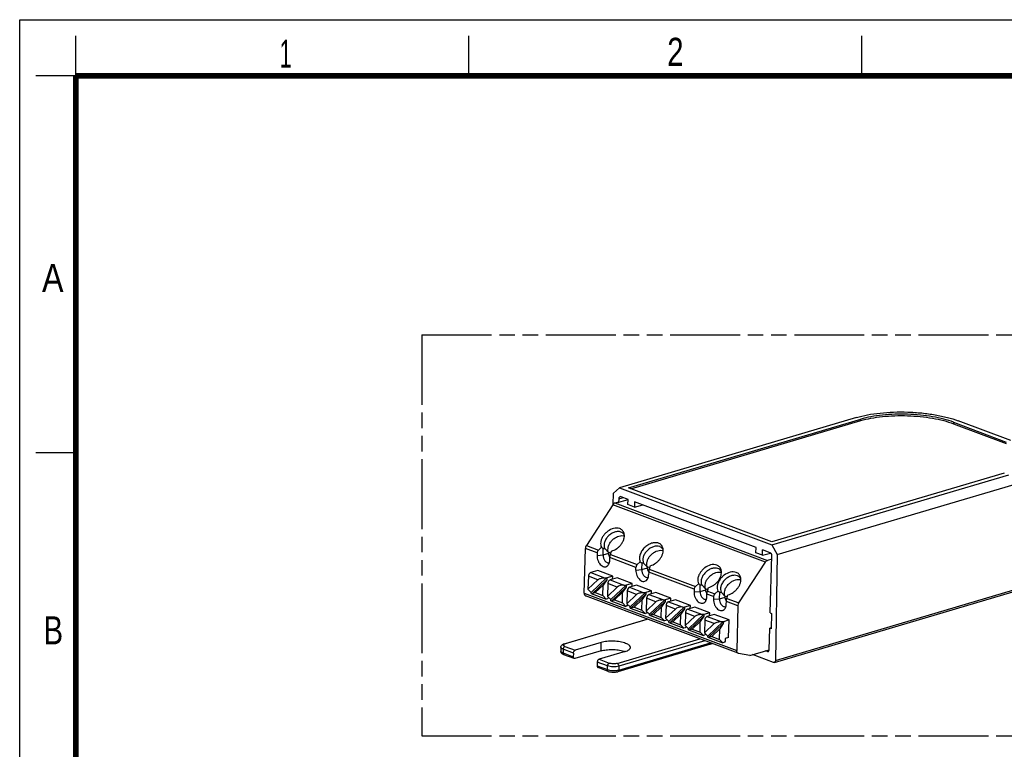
# Model space of a CAD drawing. Header units: millimetres. Extents: x 0 to 210, y 0 to 297.
# Tile 3 of 4: x 0 to 123, y 206 to 297. Entities that reach past the tile are written whole.
import ezdxf

# ---------------------------------------------------------------- set-up
doc = ezdxf.new("R2010")
doc.units = ezdxf.units.MM
doc.header["$LTSCALE"] = 19.36
doc.linetypes.add('PHANTOM', pattern=[0.8, 0.45, -0.05, 0.1, -0.05, 0.1, -0.05])
doc.layers.get('0').update_dxf_attribs({"linetype": 'CONTINUOUS'})
doc.layers.add('DEFAULT_3', color=7, linetype='PHANTOM')
doc.styles.add('TEXTSTYLE_2', font='txt', dxfattribs={"width": 0.75})

msp = doc.modelspace()

# ---------------------------------------------------------------- linework, layer by layer
at = {"color": 2, "linetype": 'Continuous'}
for p, q in [((0, 0), (0, 297)), ((0, 297), (210, 297)), ((7, 290), (7, 295)), ((56, 290), (56, 295)), ((105, 290), (105, 295)), ((7, 290), (2, 290)), ((7, 243), (2, 243))]:
    msp.add_line(p, q, dxfattribs=at)
at = {"color": 7, "linetype": 'Continuous'}
for p, q in [((104.32673, 247.39123), (74.77676, 238.6357)), ((75.90746, 238.59867), (104.8809, 247.18338)), ((76.18512, 238.49425), (104.87544, 246.99507)), ((104.87547, 246.99506), (104.8809, 247.18338)), ((116.44208, 246.80479), (116.43665, 246.61647)), ((116.44208, 246.80479), (123.01722, 244.33203)), ((123.59377, 244.50341), (117.02026, 246.97556)), ((116.43691, 246.6164), (123.01162, 244.1438)), ((93.77407, 231.49123), (123.32404, 240.24677)), ((122.77154, 240.45511), (93.7981, 231.8704)), ((74.04585, 237.9589), (74.77676, 238.6357)), ((74.77676, 238.6357), (93.77407, 231.49123)), ((93.7981, 231.8704), (75.90746, 238.59867)), ((94.45064, 230.28512), (124.00061, 239.04066)), ((73.98695, 236.55278), (74.04585, 237.9589)), ((74.69342, 237.23387), (74.67999, 236.76845)), ((75.84797, 237.1016), (74.67999, 236.76845)), ((75.85022, 237.17952), (74.98098, 237.50643)), ((75.83136, 236.52585), (75.85022, 237.17952)), ((73.95891, 236.51376), (70.65851, 231.42163)), ((74.21805, 236.72726), (74.53768, 236.82197)), ((74.53768, 236.82197), (74.67999, 236.76845)), ((76.66136, 236.2137), (75.83136, 236.52585)), ((76.68023, 236.86738), (76.66136, 236.2137)), ((76.66136, 236.2137), (77.68338, 236.49011)), ((91.8105, 231.17722), (76.68023, 236.86738)), ((70.3827, 225.49664), (70.54321, 231.0574)), ((72.53096, 231.20223), (72.16166, 230.85632)), ((72.73367, 230.24692), (72.75792, 231.08713)), ((72.94039, 231.05429), (73.43149, 230.53969)), ((91.79163, 230.52354), (91.8105, 231.17722)), ((92.62163, 230.2114), (92.6405, 230.86507)), ((93.59275, 230.50695), (92.6405, 230.86507)), ((93.77407, 231.49123), (94.45064, 230.28511)), ((71.99572, 230.51115), (71.9864, 230.18828)), ((73.43149, 230.53969), (73.45887, 230.58193)), ((73.45537, 230.46076), (73.45887, 230.58193)), ((73.45887, 230.58193), (73.71108, 230.48708)), ((73.57724, 229.59), (73.58656, 229.91288)), ((73.65121, 230.29614), (73.78718, 230.7298)), ((92.62163, 230.2114), (91.79163, 230.52354)), ((92.62163, 230.2114), (93.63351, 230.48507)), ((93.76611, 229.73011), (93.23896, 229.57391)), ((93.57239, 223.01863), (93.77882, 230.17048)), ((94.45064, 230.28511), (94.24001, 217.09209)), ((76.82808, 228.36744), (76.8374, 228.69031)), ((77.00335, 229.03547), (77.37265, 229.38138)), ((77.57536, 228.42608), (77.59961, 229.26628)), ((77.78208, 229.23344), (78.27318, 228.71883)), ((78.27318, 228.71883), (78.30056, 228.76108)), ((78.29706, 228.63991), (78.30056, 228.76108)), ((78.30056, 228.76108), (78.55276, 228.66623)), ((78.62886, 228.90895), (78.4929, 228.47529)), ((89.67942, 224.26828), (92.97982, 229.36042)), ((70.90614, 227.58136), (70.86013, 225.98733)), ((72.07706, 227.141), (70.86013, 225.98733)), ((72.07173, 228.30014), (71.20569, 228.04353)), ((71.27777, 225.58298), (73.18889, 227.39475)), ((71.37175, 225.41303), (73.21098, 227.15665)), ((73.93924, 227.59781), (72.07173, 228.30014)), ((73.21098, 227.15665), (72.76258, 226.4957)), ((72.91412, 227.40103), (73.18889, 227.39475)), ((73.18889, 227.39475), (73.21754, 227.38397)), ((73.21754, 227.38397), (73.21098, 227.15665)), ((73.93924, 227.59781), (73.21754, 227.38397)), ((74.49258, 227.38971), (73.62653, 227.13311)), ((73.92841, 227.22255), (73.93924, 227.59781)), ((76.36008, 226.68738), (74.49258, 227.38971)), ((78.42824, 228.09203), (78.41892, 227.76912)), ((71.27777, 225.58298), (70.86013, 225.98733)), ((71.7613, 225.54647), (72.76258, 226.4957)), ((72.72472, 225.18415), (72.76258, 226.4957)), ((73.32698, 226.67093), (73.28097, 225.0769)), ((74.4979, 226.23057), (73.28097, 225.0769)), ((73.69862, 224.67256), (75.60973, 226.48432)), ((73.79259, 224.50261), (75.63182, 226.24622)), ((75.63182, 226.24622), (75.18342, 225.58527)), ((75.33497, 226.4906), (75.60973, 226.48432)), ((75.60973, 226.48432), (75.63838, 226.47354)), ((75.63838, 226.47354), (75.63182, 226.24622)), ((76.36008, 226.68738), (75.63838, 226.47354)), ((76.91342, 226.47929), (76.04738, 226.22268)), ((76.34925, 226.31212), (76.36008, 226.68738)), ((78.78093, 225.77696), (76.91342, 226.47929)), ((84.09993, 225.95903), (84.09061, 225.63614)), ((84.63518, 226.6501), (84.26588, 226.30419)), ((84.83789, 225.6948), (84.86214, 226.535)), ((85.04461, 226.50216), (85.53571, 225.98756)), ((85.53571, 225.98756), (85.56309, 226.0298)), ((85.55959, 225.90863), (85.56309, 226.0298)), ((85.56309, 226.0298), (85.81529, 225.93495)), ((85.75543, 225.74401), (85.89139, 226.17767)), ((89.58846, 217.98221), (70.56755, 225.13556)), ((71.27393, 225.44982), (71.27777, 225.58298)), ((71.27393, 225.44982), (73.14144, 224.74749)), ((71.7613, 225.54647), (71.37175, 225.41303)), ((71.7613, 225.54647), (72.72472, 225.18415)), ((73.14144, 224.74749), (72.72472, 225.18415)), ((73.28578, 224.79026), (73.14144, 224.74749)), ((73.69862, 224.67256), (73.28097, 225.0769)), ((73.69477, 224.53939), (73.69862, 224.67256)), ((74.18215, 224.63604), (75.18342, 225.58527)), ((75.14557, 224.27372), (75.18342, 225.58527)), ((75.74782, 225.76051), (75.70181, 224.16648)), ((76.91875, 225.32015), (75.70181, 224.16648)), ((76.11946, 223.76213), (78.03057, 225.57389)), ((76.21343, 223.59218), (78.05266, 225.3358)), ((76.60299, 223.72562), (77.60427, 224.67485)), ((77.56641, 223.3633), (77.60427, 224.67485)), ((78.05266, 225.3358), (77.60427, 224.67485)), ((77.75581, 225.58018), (78.03057, 225.57389)), ((78.03057, 225.57389), (78.05922, 225.56312)), ((78.05922, 225.56312), (78.05266, 225.3358)), ((78.78093, 225.77696), (78.05922, 225.56312)), ((78.16867, 224.85008), (78.12266, 223.25605)), ((79.33426, 225.56886), (78.46822, 225.31225)), ((78.7701, 225.4017), (78.78093, 225.77696)), ((81.20177, 224.86653), (79.33426, 225.56886)), ((81.20177, 224.86653), (80.48007, 224.65269)), ((81.19094, 224.49127), (81.20177, 224.86653)), ((85.68145, 225.03787), (85.69077, 225.36075)), ((86.52078, 225.0486), (86.51146, 224.72571)), ((87.05602, 225.73968), (86.68672, 225.39377)), ((87.25873, 224.78437), (87.28298, 225.62457)), ((87.46545, 225.59173), (87.95655, 225.07713)), ((87.95655, 225.07713), (87.98393, 225.11937)), ((87.98043, 224.99821), (87.98393, 225.11937)), ((87.98393, 225.11937), (88.23614, 225.02452)), ((88.17627, 224.83358), (88.31224, 225.26724)), ((94.09723, 216.84179), (123.82286, 225.64937)), ((73.69477, 224.53939), (75.56228, 223.83707)), ((74.18215, 224.63604), (73.79259, 224.50261)), ((74.18215, 224.63604), (75.14557, 224.27372)), ((75.56228, 223.83707), (75.14557, 224.27372)), ((75.70662, 223.87983), (75.56228, 223.83707)), ((76.11946, 223.76213), (75.70181, 224.16648)), ((76.11562, 223.62897), (76.11946, 223.76213)), ((76.11562, 223.62897), (77.98312, 222.92664)), ((76.60299, 223.72562), (76.21343, 223.59218)), ((76.60299, 223.72562), (77.56641, 223.3633)), ((79.33959, 224.40972), (78.12266, 223.25605)), ((78.5403, 222.8517), (80.45142, 224.66347)), ((78.63428, 222.68176), (80.47351, 224.42537)), ((79.02383, 222.81519), (80.02511, 223.76442)), ((79.98725, 222.45287), (80.02511, 223.76442)), ((80.47351, 224.42537), (80.02511, 223.76442)), ((80.17665, 224.66975), (80.45142, 224.66347)), ((80.45142, 224.66347), (80.48007, 224.65269)), ((80.48007, 224.65269), (80.47351, 224.42537)), ((80.58951, 223.93965), (80.5435, 222.34563)), ((81.76043, 223.4993), (80.5435, 222.34563)), ((81.75511, 224.65843), (80.88906, 224.40183)), ((80.96115, 221.94128), (82.87226, 223.75304)), ((81.05512, 221.77133), (82.89435, 223.51495)), ((83.62261, 223.95611), (81.75511, 224.65843)), ((82.89435, 223.51495), (82.44595, 222.85399)), ((82.5975, 223.75932), (82.87226, 223.75304)), ((82.87226, 223.75304), (82.90091, 223.74227)), ((82.90091, 223.74227), (82.89435, 223.51495)), ((83.62261, 223.95611), (82.90091, 223.74227)), ((84.17595, 223.74801), (83.30991, 223.4914)), ((83.61178, 223.58085), (83.62261, 223.95611)), ((86.04346, 223.04568), (84.17595, 223.74801)), ((88.1023, 224.12745), (88.11162, 224.45032)), ((89.56412, 223.90406), (89.40362, 218.34329)), ((67.91546, 219.17832), (78.25886, 222.24303)), ((77.98312, 222.92664), (77.56641, 223.3633)), ((78.12747, 222.96941), (77.98312, 222.92664)), ((78.5403, 222.8517), (78.12266, 223.25605)), ((78.53646, 222.71854), (78.5403, 222.8517)), ((78.53646, 222.71854), (80.40397, 222.01621)), ((79.02383, 222.81519), (78.63428, 222.68176)), ((79.02383, 222.81519), (79.98725, 222.45287)), ((80.40397, 222.01621), (79.98725, 222.45287)), ((80.96115, 221.94128), (80.5435, 222.34563)), ((81.44468, 221.90477), (82.44595, 222.85399)), ((82.4081, 221.54245), (82.44595, 222.85399)), ((83.01035, 223.02923), (82.96434, 221.4352)), ((84.18128, 222.58887), (82.96434, 221.4352)), ((83.38199, 221.03085), (85.2931, 222.84262)), ((83.47596, 220.8609), (85.31519, 222.60452)), ((85.31519, 222.60452), (84.8668, 221.94357)), ((85.01834, 222.8489), (85.2931, 222.84262)), ((85.2931, 222.84262), (85.32175, 222.83184)), ((85.32175, 222.83184), (85.31519, 222.60452)), ((86.04346, 223.04568), (85.32175, 222.83184)), ((86.59679, 222.83758), (85.73075, 222.58098)), ((86.03263, 222.67042), (86.04346, 223.04568)), ((88.4643, 222.13525), (86.59679, 222.83758)), ((93.57239, 223.01863), (93.76232, 222.9472)), ((93.76232, 222.9472), (93.70694, 221.0285)), ((80.54831, 222.05898), (80.40397, 222.01621)), ((80.9573, 221.80812), (80.96115, 221.94128)), ((80.9573, 221.80812), (82.82481, 221.10579)), ((81.44468, 221.90477), (81.05512, 221.77133)), ((81.44468, 221.90477), (82.4081, 221.54245)), ((82.82481, 221.10579), (82.4081, 221.54245)), ((82.96915, 221.14856), (82.82481, 221.10579)), ((83.38199, 221.03085), (82.96434, 221.4352)), ((83.37815, 220.89769), (83.38199, 221.03085)), ((83.86552, 220.99434), (83.47596, 220.8609)), ((83.86552, 220.99434), (84.8668, 221.94357)), ((83.86552, 220.99434), (84.82894, 220.63202)), ((84.82894, 220.63202), (84.8668, 221.94357)), ((85.4312, 222.1188), (85.38519, 220.52477)), ((86.60212, 221.67844), (85.38519, 220.52477)), ((85.80283, 220.12043), (87.71395, 221.93219)), ((85.89681, 219.95048), (87.73604, 221.69409)), ((86.28636, 220.08392), (87.28764, 221.03314)), ((87.24978, 219.72159), (87.28764, 221.03314)), ((87.73604, 221.69409), (87.28764, 221.03314)), ((87.43918, 221.93847), (87.71395, 221.93219)), ((87.71395, 221.93219), (87.7426, 221.92142)), ((87.7426, 221.92142), (87.73604, 221.69409)), ((88.4643, 222.13525), (87.7426, 221.92142)), ((88.40179, 219.96957), (88.4643, 222.13525)), ((93.43913, 218.40182), (93.51701, 221.09993)), ((93.71074, 221.16044), (93.51701, 221.09993)), ((93.70694, 221.0285), (93.51701, 221.09993)), ((83.37815, 220.89769), (85.24565, 220.19536)), ((85.24565, 220.19536), (84.82894, 220.63202)), ((85.39, 220.23813), (85.24565, 220.19536)), ((85.80283, 220.12043), (85.38519, 220.52477)), ((85.79899, 219.98727), (85.80283, 220.12043)), ((85.79899, 219.98727), (87.6665, 219.28494)), ((86.28636, 220.08392), (85.89681, 219.95048)), ((86.28636, 220.08392), (87.24978, 219.72159)), ((87.96877, 219.84127), (87.96062, 219.55879)), ((88.40179, 219.96957), (87.96877, 219.84127)), ((67.48527, 218.73745), (67.47168, 218.26665)), ((72.51507, 219.32243), (69.26741, 218.36016)), ((86.12837, 219.1106), (74.57402, 215.6871)), ((87.6665, 219.28494), (87.24978, 219.72159)), ((87.81084, 219.3277), (87.6665, 219.28494)), ((69.14006, 217.32608), (67.86047, 217.80731)), ((69.04274, 218.01353), (69.02915, 217.54273)), ((72.48517, 218.28667), (69.23751, 217.3244)), ((75.48925, 218.20391), (72.24159, 217.24164)), ((89.62828, 217.97124), (89.58854, 217.98241)), ((91.03126, 217.71722), (89.62828, 217.97124)), ((91.03126, 217.71722), (93.43128, 218.42833)), ((93.98828, 216.84781), (91.39216, 217.82415)), ((93.22351, 218.19741), (92.97162, 218.29214)), ((72.01692, 216.89501), (72.00333, 216.42421)), ((73.39383, 215.72634), (72.11424, 216.20756))]:
    msp.add_line(p, q, dxfattribs=at)
at = {"color": 9, "linetype": 'Continuous'}
for p, q in [((74.69342, 237.23387), (75.27496, 237.39587)), ((92.97982, 229.36042), (73.95891, 236.51376)), ((74.21805, 236.72726), (93.23896, 229.57391)), ((71.99572, 230.51115), (70.54321, 231.0574)), ((70.65851, 231.42163), (72.16166, 230.85632)), ((71.9864, 230.18828), (72.73367, 230.24692)), ((72.73367, 230.24692), (73.45537, 230.46076)), ((76.8374, 228.69031), (73.58656, 229.91288)), ((73.65121, 230.29614), (77.00335, 229.03547)), ((76.82808, 228.36744), (77.57536, 228.42609)), ((77.57536, 228.42608), (78.29706, 228.63991)), ((78.4929, 228.47529), (84.26588, 226.30419)), ((72.07706, 227.141), (70.90614, 227.58136)), ((71.20569, 228.04353), (72.91412, 227.40103)), ((73.62653, 227.13311), (75.33497, 226.4906)), ((84.09993, 225.95903), (78.42824, 228.09203)), ((74.4979, 226.23057), (73.32698, 226.67093)), ((76.04738, 226.22268), (77.75581, 225.58018)), ((84.83789, 225.6948), (85.55959, 225.90863)), ((94.24001, 217.09209), (123.96564, 225.89967)), ((70.3827, 225.49664), (89.40362, 218.34329)), ((76.91875, 225.32015), (75.74782, 225.76051)), ((79.33959, 224.40972), (78.16867, 224.85008)), ((78.46822, 225.31225), (80.17665, 224.66975)), ((84.09061, 225.63615), (84.83789, 225.69479)), ((86.52078, 225.0486), (85.69077, 225.36075)), ((85.75543, 225.74401), (86.68672, 225.39377)), ((86.51146, 224.72572), (87.25873, 224.78437)), ((87.25873, 224.78437), (87.98043, 224.99821)), ((88.17627, 224.83358), (89.67942, 224.26828)), ((81.76043, 223.4993), (80.58951, 223.93965)), ((80.88906, 224.40183), (82.5975, 223.75932)), ((83.30991, 223.4914), (85.01834, 222.8489)), ((89.56412, 223.90406), (88.11162, 224.45032)), ((78.30768, 222.22467), (68.00884, 219.17316)), ((84.18128, 222.58887), (83.01035, 223.02923)), ((85.73075, 222.58098), (87.43918, 221.93847)), ((86.60212, 221.67844), (85.4312, 222.1188)), ((74.51053, 216.72802), (84.80938, 219.77952)), ((67.98782, 218.84139), (69.26741, 218.36016)), ((72.48517, 218.28667), (72.51507, 219.32243)), ((74.69629, 215.8967), (86.12763, 219.28376)), ((85.43341, 219.54484), (74.70988, 216.3675)), ((67.76315, 218.49476), (67.74956, 218.02396)), ((67.74956, 218.02396), (69.02915, 217.54273)), ((69.04274, 218.01353), (67.76315, 218.49476)), ((93.39689, 218.25474), (93.22351, 218.19741)), ((72.00333, 216.42421), (73.28292, 215.94298)), ((73.29651, 216.41378), (72.01692, 216.89501)), ((72.24159, 217.24164), (73.52117, 216.76042)), ((73.28292, 215.94298), (73.29651, 216.41378)), ((74.70988, 216.3675), (74.69629, 215.8967))]:
    msp.add_line(p, q, dxfattribs=at)
at = {"color": 7, "linetype": 'Continuous', "const_width": 0.7}
for points in [[(7, 7), (7, 290)], [(7, 290), (203, 290)]]:
    msp.add_lwpolyline(points, dxfattribs=at)
at = {"color": 7, "linetype": 'Continuous'}
for centre, radius, start, end in [((74.71116, 232.40383), 0.74569, 35.2603915, 43.6417953), ((75.12321, 231.70607), 0.9465, 73.0816755, 79.7143327), ((74.3754, 232.66085), 1.02339, 12.172392, 16.655024), ((84.49795, 254.51732), 26.20691, 242.8298273, 243.3862013), ((75.37371, 245.09846), 14.25341, 259.4251556, 260.1704396), ((79.55285, 230.58298), 0.74569, 35.2603951, 43.6417953), ((79.9649, 229.88522), 0.9465, 73.0817044, 79.7143322), ((79.21708, 230.84), 1.02339, 12.172392, 16.6550294), ((74.66331, 230.4467), 1.20943, 192.3524449, 199.0318506), ((74.63666, 230.43634), 1.18086, 198.9780898, 207.0686487), ((73.41625, 229.60321), 0.34561, 286.4779735, 289.234239), ((89.33968, 252.69652), 26.20697, 242.829795, 243.3861659), ((80.21539, 243.27761), 14.25341, 259.4251505, 260.1704343), ((79.505, 228.62585), 1.20943, 192.3524451, 199.0318508), ((86.81538, 227.85171), 0.74569, 35.2603915, 43.6417953), ((86.47961, 228.10872), 1.02339, 12.172392, 16.655024), ((78.25793, 227.78236), 0.34561, 286.4779727, 289.227328), ((79.47835, 228.61549), 1.18086, 198.9780897, 207.0686764), ((87.22743, 227.15394), 0.9465, 73.0816755, 79.7143327), ((89.23622, 226.94128), 0.74569, 35.2603915, 43.6417953), ((89.64827, 226.24352), 0.9465, 73.0816755, 79.7143327), ((88.90046, 227.1983), 1.02339, 12.172392, 16.655024), ((96.60216, 249.96519), 26.20691, 242.8298272, 243.3862013), ((87.47792, 240.54633), 14.25341, 259.4251556, 260.1704395), ((73.14073, 225.03521), 0.29554, 334.7558442, 341.5112928), ((86.76753, 225.89458), 1.20943, 192.3524449, 199.0318506), ((85.52046, 225.05108), 0.34561, 286.4779735, 289.2342524), ((86.74088, 225.88421), 1.18086, 198.9780898, 207.0686502), ((99.02301, 249.05476), 26.20691, 242.8298273, 243.3862013), ((89.89877, 239.6359), 14.25341, 259.4251556, 260.1704395), ((89.18837, 224.98415), 1.20943, 192.3524449, 199.0318506), ((75.56157, 224.12478), 0.29554, 334.7558442, 341.5112928), ((87.94131, 224.14065), 0.34561, 286.4779735, 289.2342518), ((89.16172, 224.97379), 1.18086, 198.9780898, 207.0686507), ((77.98242, 223.21435), 0.29554, 334.7558442, 341.5112928), ((80.40326, 222.30393), 0.29554, 334.7558442, 341.5112928), ((82.8241, 221.3935), 0.29554, 334.7558442, 341.5112928), ((85.24495, 220.48308), 0.29554, 334.7558442, 341.5112928)]:
    msp.add_arc(centre, radius, start, end, dxfattribs=at)
for centre, major_axis, ratio, start_param, end_param in [((74.97013, 237.12977), (-0.11372, 0.38353), 0.6583525, 5.820842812, 7.391547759), ((93.58512, 230.2433), (-0.07956, 0.26846), 0.658448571, -2.032999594, -0.462294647), ((75.04743, 226.21801), (0.61803, 0.13556), 0.383199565, 1.004868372, 2.575664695), ((82.30996, 223.48673), (0.61803, 0.13556), 0.383199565, 1.004868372, 2.575664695), ((86.79466, 219.62091), (0.86821, 0.51551), 0.173009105, -2.54173574, -2.196999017), ((93.2316, 218.47996), (-0.08531, 0.2877), 0.658185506, -3.603850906, -2.033359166)]:
    msp.add_ellipse(centre, major_axis=major_axis, ratio=ratio, start_param=start_param, end_param=end_param, dxfattribs=at)
for points, knots in [([(104.32663, 247.39121), (104.78132, 247.52594), (105.76029, 247.75261), (107.31531, 247.97237), (108.99275, 248.08443), (110.72889, 248.08405), (112.45787, 247.97117), (114.11415, 247.75019), (115.63487, 247.43), (116.58351, 247.13983), (117.02049, 246.97549)], [0, 0, 0, 0, 0.11053327, 0.233738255, 0.36571596, 0.502053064, 0.638115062, 0.769281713, 0.891183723, 1, 1, 1, 1]), ([(104.87544, 246.99507), (105.28958, 247.11774), (106.18127, 247.32414), (107.59758, 247.52426), (109.12536, 247.62627), (110.70657, 247.62592), (112.28126, 247.52311), (113.78976, 247.32188), (115.17484, 247.03029), (116.03889, 246.76605), (116.43691, 246.6164)], [0, 0, 0, 0, 0.110536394, 0.233747, 0.365720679, 0.502053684, 0.638111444, 0.769273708, 0.891180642, 1, 1, 1, 1]), ([(116.44235, 246.80473), (116.04433, 246.95437), (115.18027, 247.21861), (113.7952, 247.5102), (112.28669, 247.71143), (110.71201, 247.81424), (109.1308, 247.81459), (107.60302, 247.71258), (106.18671, 247.51246), (105.29502, 247.30606), (104.88088, 247.18339)], [0, 0, 0, 0, 0.108819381, 0.23072633, 0.361888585, 0.497946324, 0.634279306, 0.766252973, 0.889463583, 1, 1, 1, 1]), ([(74.21805, 236.72726), (74.19353, 236.71999), (74.08882, 236.67455), (74.00661, 236.58736), (73.95891, 236.51376)], [0, 0, 0, 0, 0.225718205, 1, 1, 1, 1]), ([(74.053, 233.55056), (73.79126, 233.48523), (73.41168, 233.29248), (72.99776, 232.92413), (72.73661, 232.59408), (72.54793, 232.23587), (72.44294, 231.87006), (72.42944, 231.51807), (72.48655, 231.29879), (72.53096, 231.20223)], [0, 0, 0, 0, 0.260258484, 0.397449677, 0.533359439, 0.66384653, 0.785704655, 0.897468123, 1, 1, 1, 1]), ([(74.8203, 233.52911), (74.70523, 233.57238), (74.44472, 233.61732), (74.1848, 233.58345), (74.053, 233.55056)], [0, 0, 0, 0, 0.475046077, 1, 1, 1, 1]), ([(75.35585, 232.95416), (75.31715, 233.08336), (75.18258, 233.32986), (74.94621, 233.48175), (74.8203, 233.52911)], [0, 0, 0, 0, 0.500638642, 1, 1, 1, 1]), ([(74.95994, 233.1084), (74.84308, 233.15235), (74.57367, 233.19092), (74.15811, 233.11102), (73.74662, 232.91129), (73.37758, 232.61119), (73.08538, 232.23981), (72.89857, 231.8315), (72.83585, 231.42363), (72.88962, 231.16429), (72.94039, 231.05429)], [0, 0, 0, 0, 0.109238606, 0.231601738, 0.365469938, 0.505408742, 0.644322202, 0.775385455, 0.894007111, 1, 1, 1, 1]), ([(73.43149, 230.53969), (73.38371, 230.64322), (73.33017, 230.88504), (73.37775, 231.26796), (73.53802, 231.65567), (73.79581, 232.0162), (74.13, 232.31989), (74.61127, 232.6006), (75.03829, 232.68369), (75.29222, 232.63736)], [0, 0, 0, 0, 0.104997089, 0.221715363, 0.350374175, 0.487329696, 0.626781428, 0.762337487, 1, 1, 1, 1]), ([(73.78718, 230.7298), (74.02624, 230.78946), (74.37457, 230.95836), (74.76574, 231.28139), (75.02199, 231.57279), (75.22129, 231.89429), (75.39101, 232.32101), (75.42067, 232.66889), (75.37578, 232.87664)], [0, 0, 0, 0, 0.255335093, 0.390081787, 0.524680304, 0.655572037, 0.779750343, 1, 1, 1, 1]), ([(75.25079, 232.91847), (75.23096, 232.93925), (75.14576, 233.01872), (75.04196, 233.07756), (74.95994, 233.1084)], [0, 0, 0, 0, 0.246916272, 1, 1, 1, 1]), ([(75.39562, 232.70099), (75.39038, 232.7128), (75.3685, 232.75902), (75.34211, 232.80311), (75.32004, 232.83432)], [0, 0, 0, 0, 0.252576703, 1, 1, 1, 1]), ([(70.65851, 231.42163), (70.64097, 231.39456), (70.57893, 231.28227), (70.54598, 231.15331), (70.54321, 231.0574)], [0, 0, 0, 0, 0.251576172, 1, 1, 1, 1]), ([(72.16166, 230.85632), (72.11338, 230.8111), (72.03225, 230.70538), (71.99756, 230.57514), (71.99572, 230.51115)], [0, 0, 0, 0, 0.508184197, 1, 1, 1, 1]), ([(79.66199, 231.70825), (79.52959, 231.75805), (79.2244, 231.80176), (78.75362, 231.71133), (78.28743, 231.48517), (77.86924, 231.14533), (77.53804, 230.72471), (77.32612, 230.26218), (77.25469, 229.80007), (77.31528, 229.50611), (77.37265, 229.38138)], [0, 0, 0, 0, 0.109231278, 0.231578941, 0.365426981, 0.505348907, 0.644257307, 0.775332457, 0.893980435, 1, 1, 1, 1]), ([(79.80163, 231.28755), (79.68477, 231.3315), (79.41536, 231.37007), (78.9998, 231.29017), (78.58831, 231.09044), (78.21926, 230.79034), (77.92707, 230.41896), (77.74025, 230.01065), (77.67753, 229.60278), (77.73131, 229.34344), (77.78208, 229.23344)], [0, 0, 0, 0, 0.109238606, 0.23160174, 0.365469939, 0.505408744, 0.644322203, 0.775385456, 0.894007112, 1, 1, 1, 1]), ([(78.27318, 228.71883), (78.2254, 228.82237), (78.17186, 229.06418), (78.21944, 229.44711), (78.37971, 229.83482), (78.6375, 230.19535), (78.97169, 230.49904), (79.45296, 230.77975), (79.87998, 230.86284), (80.1339, 230.81651)], [0, 0, 0, 0, 0.104997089, 0.221715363, 0.350374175, 0.487329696, 0.626781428, 0.762337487, 1, 1, 1, 1]), ([(78.62886, 228.90895), (78.86792, 228.96861), (79.21626, 229.1375), (79.60743, 229.46054), (79.86367, 229.75194), (80.06298, 230.07343), (80.23269, 230.50016), (80.26236, 230.84804), (80.21747, 231.05578)], [0, 0, 0, 0, 0.255335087, 0.39008178, 0.524680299, 0.655572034, 0.779750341, 1, 1, 1, 1]), ([(80.19754, 231.13331), (80.15884, 231.2625), (80.02427, 231.50901), (79.7879, 231.6609), (79.66199, 231.70825)], [0, 0, 0, 0, 0.500638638, 1, 1, 1, 1]), ([(80.09248, 231.09762), (80.07264, 231.1184), (79.98745, 231.19787), (79.88365, 231.25671), (79.80163, 231.28755)], [0, 0, 0, 0, 0.246916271, 1, 1, 1, 1]), ([(80.23731, 230.88014), (80.23206, 230.89195), (80.21019, 230.93817), (80.1838, 230.98226), (80.16173, 231.01346)], [0, 0, 0, 0, 0.252576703, 1, 1, 1, 1]), ([(71.9864, 230.18828), (71.97968, 229.95549), (72.05059, 229.60077), (72.26697, 229.19849), (72.47738, 228.9579), (72.71941, 228.80081), (72.97714, 228.74632), (73.22137, 228.81277), (73.34342, 228.9259), (73.39306, 228.99162)], [0, 0, 0, 0, 0.29381446, 0.439349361, 0.573689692, 0.692718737, 0.797565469, 0.89609704, 1, 1, 1, 1]), ([(72.73367, 230.24692), (72.72985, 230.11452), (72.77239, 229.84908), (72.92313, 229.55602), (73.09383, 229.37931), (73.23163, 229.29136), (73.37555, 229.2505), (73.47116, 229.25904), (73.51428, 229.2718)], [0, 0, 0, 0, 0.281996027, 0.560227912, 0.686900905, 0.801355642, 0.904290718, 1, 1, 1, 1]), ([(73.39306, 228.99162), (73.42189, 229.02978), (73.53141, 229.21109), (73.57254, 229.42726), (73.57724, 229.59)], [0, 0, 0, 0, 0.227054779, 1, 1, 1, 1]), ([(73.48188, 230.18798), (73.47688, 230.2108), (73.45999, 230.30071), (73.45341, 230.39267), (73.45537, 230.46076)], [0, 0, 0, 0, 0.25540365, 1, 1, 1, 1]), ([(73.58656, 229.91288), (73.58845, 229.97865), (73.60235, 230.10821), (73.63205, 230.23503), (73.65121, 230.29614)], [0, 0, 0, 0, 0.50676614, 1, 1, 1, 1]), ([(76.82809, 228.3675), (76.82137, 228.1347), (76.89225, 227.77999), (77.10861, 227.37769), (77.31902, 227.13708), (77.56105, 226.97997), (77.8188, 226.92547), (78.06305, 226.99191), (78.18511, 227.10504), (78.23475, 227.17076)], [0, 0, 0, 0, 0.293808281, 0.439334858, 0.573674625, 0.692712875, 0.797566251, 0.896097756, 1, 1, 1, 1]), ([(77.00335, 229.03547), (76.95507, 228.99025), (76.87391, 228.88455), (76.83925, 228.7543), (76.8374, 228.69031)], [0, 0, 0, 0, 0.508186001, 1, 1, 1, 1]), ([(77.57536, 228.42607), (77.57154, 228.29366), (77.61408, 228.02823), (77.76482, 227.73517), (77.93551, 227.55846), (78.07331, 227.47051), (78.21724, 227.42965), (78.31285, 227.43819), (78.35596, 227.45094)], [0, 0, 0, 0, 0.281996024, 0.560227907, 0.686900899, 0.801355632, 0.904290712, 1, 1, 1, 1]), ([(78.32356, 228.36713), (78.31857, 228.38995), (78.30167, 228.47986), (78.2951, 228.57182), (78.29706, 228.63991)], [0, 0, 0, 0, 0.25540365, 1, 1, 1, 1]), ([(78.4929, 228.47529), (78.47373, 228.41417), (78.44401, 228.28736), (78.43014, 228.1578), (78.42824, 228.09203)], [0, 0, 0, 0, 0.493256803, 1, 1, 1, 1]), ([(86.15721, 228.99843), (85.89547, 228.9331), (85.5159, 228.74035), (85.10197, 228.372), (84.84082, 228.04195), (84.65215, 227.68374), (84.54716, 227.31793), (84.53365, 226.96595), (84.59077, 226.74666), (84.63518, 226.6501)], [0, 0, 0, 0, 0.260258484, 0.397449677, 0.533359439, 0.66384653, 0.785704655, 0.897468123, 1, 1, 1, 1]), ([(87.06416, 228.55627), (86.9473, 228.60022), (86.67789, 228.63879), (86.26233, 228.5589), (85.85084, 228.35916), (85.48179, 228.05906), (85.1896, 227.68768), (85.00278, 227.27937), (84.94006, 226.8715), (84.99384, 226.61216), (85.04461, 226.50216)], [0, 0, 0, 0, 0.109238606, 0.231601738, 0.365469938, 0.505408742, 0.644322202, 0.775385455, 0.894007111, 1, 1, 1, 1]), ([(86.92452, 228.97698), (86.80945, 229.02025), (86.54894, 229.0652), (86.28902, 229.03132), (86.15721, 228.99843)], [0, 0, 0, 0, 0.475046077, 1, 1, 1, 1]), ([(87.46007, 228.40203), (87.42137, 228.53123), (87.2868, 228.77773), (87.05043, 228.92963), (86.92452, 228.97698)], [0, 0, 0, 0, 0.500638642, 1, 1, 1, 1]), ([(87.35501, 228.36634), (87.33518, 228.38712), (87.24998, 228.46659), (87.14618, 228.52543), (87.06416, 228.55627)], [0, 0, 0, 0, 0.246916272, 1, 1, 1, 1]), ([(92.97982, 229.36042), (92.99679, 229.3866), (93.06422, 229.47686), (93.16043, 229.55065), (93.23896, 229.57391)], [0, 0, 0, 0, 0.275838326, 1, 1, 1, 1]), ([(71.20569, 228.04353), (71.16506, 228.03149), (71.06192, 227.97038), (70.94679, 227.80844), (70.90835, 227.65809), (70.90614, 227.58136)], [0, 0, 0, 0, 0.219494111, 0.602369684, 1, 1, 1, 1]), ([(72.07706, 227.141), (72.12343, 227.18496), (72.2413, 227.25829), (72.44217, 227.33572), (72.67016, 227.3898), (72.83161, 227.40291), (72.91412, 227.40103)], [0, 0, 0, 0, 0.21482495, 0.458911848, 0.722550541, 1, 1, 1, 1]), ([(73.62653, 227.13311), (73.5859, 227.12107), (73.48276, 227.05995), (73.36763, 226.89801), (73.3292, 226.74767), (73.32698, 226.67093)], [0, 0, 0, 0, 0.219494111, 0.602369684, 1, 1, 1, 1]), ([(78.23475, 227.17076), (78.26357, 227.20893), (78.37308, 227.39022), (78.41422, 227.60636), (78.41892, 227.76909)], [0, 0, 0, 0, 0.227061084, 1, 1, 1, 1]), ([(85.53571, 225.98756), (85.48793, 226.0911), (85.43439, 226.33291), (85.48197, 226.71583), (85.64224, 227.10355), (85.90003, 227.46407), (86.23422, 227.76776), (86.71549, 228.04847), (87.14251, 228.13156), (87.39643, 228.08523)], [0, 0, 0, 0, 0.104997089, 0.221715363, 0.350374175, 0.487329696, 0.626781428, 0.762337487, 1, 1, 1, 1]), ([(85.89139, 226.17767), (86.13045, 226.23733), (86.47879, 226.40623), (86.86996, 226.72927), (87.1262, 227.02066), (87.32551, 227.34216), (87.49522, 227.76888), (87.52489, 228.11676), (87.48, 228.32451)], [0, 0, 0, 0, 0.255335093, 0.390081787, 0.524680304, 0.655572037, 0.779750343, 1, 1, 1, 1]), ([(88.57806, 228.088), (88.31632, 228.02268), (87.93674, 227.82992), (87.52282, 227.46157), (87.26167, 227.13152), (87.073, 226.77332), (86.968, 226.40751), (86.9545, 226.05552), (87.01161, 225.83623), (87.05602, 225.73968)], [0, 0, 0, 0, 0.260258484, 0.397449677, 0.533359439, 0.66384653, 0.785704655, 0.897468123, 1, 1, 1, 1]), ([(89.48501, 227.64585), (89.36814, 227.6898), (89.09873, 227.72837), (88.68317, 227.64847), (88.27168, 227.44873), (87.90264, 227.14864), (87.61044, 226.77725), (87.42363, 226.36894), (87.36091, 225.96108), (87.41468, 225.70173), (87.46545, 225.59174)], [0, 0, 0, 0, 0.109238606, 0.231601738, 0.365469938, 0.505408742, 0.644322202, 0.775385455, 0.894007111, 1, 1, 1, 1]), ([(87.49984, 228.14887), (87.49459, 228.16067), (87.47272, 228.20689), (87.44633, 228.25099), (87.42426, 228.28219)], [0, 0, 0, 0, 0.252576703, 1, 1, 1, 1]), ([(87.95655, 225.07713), (87.90877, 225.18067), (87.85523, 225.42248), (87.90281, 225.8054), (88.06308, 226.19312), (88.32087, 226.55365), (88.65506, 226.85734), (89.13633, 227.13805), (89.56335, 227.22114), (89.81728, 227.17481)], [0, 0, 0, 0, 0.104997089, 0.221715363, 0.350374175, 0.487329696, 0.626781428, 0.762337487, 1, 1, 1, 1]), ([(88.31224, 225.26724), (88.5513, 225.32691), (88.89963, 225.4958), (89.2908, 225.81884), (89.54705, 226.11024), (89.74635, 226.43173), (89.91607, 226.85845), (89.94573, 227.20634), (89.90084, 227.41408)], [0, 0, 0, 0, 0.255335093, 0.390081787, 0.524680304, 0.655572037, 0.779750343, 1, 1, 1, 1]), ([(89.34536, 228.06655), (89.2303, 228.10983), (88.96978, 228.15477), (88.70986, 228.1209), (88.57806, 228.088)], [0, 0, 0, 0, 0.475046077, 1, 1, 1, 1]), ([(89.88091, 227.49161), (89.84221, 227.6208), (89.70764, 227.8673), (89.47127, 228.0192), (89.34536, 228.06655)], [0, 0, 0, 0, 0.500638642, 1, 1, 1, 1]), ([(89.77585, 227.45592), (89.75602, 227.4767), (89.67082, 227.55617), (89.56702, 227.615), (89.48501, 227.64585)], [0, 0, 0, 0, 0.246916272, 1, 1, 1, 1]), ([(89.92068, 227.23844), (89.91544, 227.25024), (89.89356, 227.29647), (89.86717, 227.34056), (89.8451, 227.37176)], [0, 0, 0, 0, 0.252576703, 1, 1, 1, 1]), ([(75.78011, 225.92952), (75.77522, 225.91567), (75.75815, 225.86077), (75.74906, 225.80328), (75.74782, 225.76051)], [0, 0, 0, 0, 0.255530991, 1, 1, 1, 1]), ([(76.04738, 226.22268), (76.01873, 226.21419), (75.89628, 226.15271), (75.8151, 226.02866), (75.78011, 225.92952)], [0, 0, 0, 0, 0.221296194, 1, 1, 1, 1]), ([(84.26588, 226.30419), (84.2176, 226.25897), (84.13645, 226.15326), (84.10178, 226.02302), (84.09993, 225.95903)], [0, 0, 0, 0, 0.508185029, 1, 1, 1, 1]), ([(85.58609, 225.63585), (85.5811, 225.65867), (85.5642, 225.74859), (85.55763, 225.84055), (85.55959, 225.90863)], [0, 0, 0, 0, 0.25540365, 1, 1, 1, 1]), ([(70.3827, 225.49664), (70.38151, 225.45528), (70.38705, 225.37588), (70.42206, 225.26763), (70.48221, 225.18261), (70.53842, 225.14655), (70.56756, 225.13558)], [0, 0, 0, 0, 0.288159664, 0.549206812, 0.783157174, 1, 1, 1, 1]), ([(73.40804, 224.90917), (73.40121, 224.89467), (73.37277, 224.8449), (73.32572, 224.80209), (73.28578, 224.79026)], [0, 0, 0, 0, 0.277786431, 1, 1, 1, 1]), ([(76.91875, 225.32015), (76.96512, 225.36411), (77.08298, 225.43743), (77.28385, 225.51489), (77.51185, 225.56894), (77.6733, 225.58206), (77.75581, 225.58018)], [0, 0, 0, 0, 0.214826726, 0.458906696, 0.722550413, 1, 1, 1, 1]), ([(78.46822, 225.31225), (78.42759, 225.30022), (78.32445, 225.2391), (78.20932, 225.07716), (78.17088, 224.92681), (78.16867, 224.85008)], [0, 0, 0, 0, 0.219494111, 0.602369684, 1, 1, 1, 1]), ([(84.09061, 225.63614), (84.08389, 225.40335), (84.15481, 225.04864), (84.37119, 224.64635), (84.5816, 224.40576), (84.82363, 224.24868), (85.08135, 224.19419), (85.32558, 224.26064), (85.44764, 224.37377), (85.49728, 224.43949)], [0, 0, 0, 0, 0.29381489, 0.439349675, 0.573689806, 0.692718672, 0.797565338, 0.896096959, 1, 1, 1, 1]), ([(84.83789, 225.6948), (84.83407, 225.56239), (84.87661, 225.29695), (85.02735, 225.00389), (85.19804, 224.82718), (85.33584, 224.73924), (85.47977, 224.69837), (85.57538, 224.70691), (85.61849, 224.71967)], [0, 0, 0, 0, 0.281996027, 0.560227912, 0.686900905, 0.801355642, 0.904290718, 1, 1, 1, 1]), ([(85.49728, 224.43949), (85.52611, 224.47765), (85.63562, 224.65896), (85.67675, 224.87513), (85.68145, 225.03787)], [0, 0, 0, 0, 0.22705478, 1, 1, 1, 1]), ([(85.69077, 225.36075), (85.69267, 225.42652), (85.70656, 225.55608), (85.73627, 225.6829), (85.75543, 225.74401)], [0, 0, 0, 0, 0.506765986, 1, 1, 1, 1]), ([(86.51146, 224.72571), (86.50474, 224.49292), (86.57565, 224.13821), (86.79203, 223.73593), (87.00244, 223.49534), (87.24447, 223.33825), (87.5022, 223.28377), (87.74643, 223.35021), (87.86848, 223.46334), (87.91812, 223.52906)], [0, 0, 0, 0, 0.29381487, 0.43934966, 0.573689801, 0.692718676, 0.797565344, 0.896096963, 1, 1, 1, 1]), ([(86.68672, 225.39377), (86.63844, 225.34855), (86.55729, 225.24284), (86.52262, 225.11259), (86.52078, 225.0486)], [0, 0, 0, 0, 0.508185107, 1, 1, 1, 1]), ([(87.25873, 224.78437), (87.25491, 224.65196), (87.29745, 224.38653), (87.44819, 224.09347), (87.61889, 223.91676), (87.75669, 223.82881), (87.90061, 223.78794), (87.99622, 223.79649), (88.03934, 223.80924)], [0, 0, 0, 0, 0.281996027, 0.560227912, 0.686900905, 0.801355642, 0.904290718, 1, 1, 1, 1]), ([(88.00694, 224.72542), (88.00194, 224.74825), (87.98505, 224.83816), (87.97847, 224.93012), (87.98043, 224.99821)], [0, 0, 0, 0, 0.25540365, 1, 1, 1, 1]), ([(88.11162, 224.45032), (88.11351, 224.51609), (88.1274, 224.64565), (88.15711, 224.77247), (88.17627, 224.83358)], [0, 0, 0, 0, 0.506767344, 1, 1, 1, 1]), ([(75.82888, 223.99874), (75.82205, 223.98425), (75.79361, 223.93448), (75.74656, 223.89167), (75.70662, 223.87983)], [0, 0, 0, 0, 0.277786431, 1, 1, 1, 1]), ([(79.33959, 224.40972), (79.38596, 224.45369), (79.50383, 224.52701), (79.7047, 224.60445), (79.93269, 224.65852), (80.09414, 224.67164), (80.17665, 224.66975)], [0, 0, 0, 0, 0.21482495, 0.458911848, 0.722550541, 1, 1, 1, 1]), ([(80.88906, 224.40183), (80.84843, 224.38979), (80.74529, 224.32867), (80.63016, 224.16673), (80.59173, 224.01639), (80.58951, 223.93965)], [0, 0, 0, 0, 0.219494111, 0.602369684, 1, 1, 1, 1]), ([(83.30991, 223.4914), (83.26928, 223.47936), (83.16614, 223.41825), (83.051, 223.25631), (83.01257, 223.10596), (83.01035, 223.02923)], [0, 0, 0, 0, 0.219494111, 0.602369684, 1, 1, 1, 1]), ([(87.91812, 223.52906), (87.94695, 223.56722), (88.05647, 223.74854), (88.0976, 223.9647), (88.1023, 224.12745)], [0, 0, 0, 0, 0.227054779, 1, 1, 1, 1]), ([(89.56412, 223.90406), (89.56503, 223.9355), (89.57843, 224.06322), (89.6268, 224.18708), (89.67942, 224.26828)], [0, 0, 0, 0, 0.245332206, 1, 1, 1, 1]), ([(78.24973, 223.08832), (78.24289, 223.07382), (78.21446, 223.02405), (78.16741, 222.98124), (78.12747, 222.96941)], [0, 0, 0, 0, 0.277786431, 1, 1, 1, 1]), ([(84.18128, 222.58887), (84.22765, 222.63283), (84.34551, 222.70615), (84.54638, 222.78362), (84.77438, 222.83766), (84.93583, 222.85078), (85.01834, 222.8489)], [0, 0, 0, 0, 0.214826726, 0.458906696, 0.722550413, 1, 1, 1, 1]), ([(85.73075, 222.58098), (85.69012, 222.56894), (85.58698, 222.50782), (85.47185, 222.34588), (85.43341, 222.19554), (85.4312, 222.1188)], [0, 0, 0, 0, 0.219494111, 0.602369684, 1, 1, 1, 1]), ([(80.67057, 222.17789), (80.66374, 222.1634), (80.6353, 222.11362), (80.58825, 222.07082), (80.54831, 222.05898)], [0, 0, 0, 0, 0.277786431, 1, 1, 1, 1]), ([(83.09141, 221.26746), (83.08458, 221.25297), (83.05614, 221.2032), (83.00909, 221.16039), (82.96915, 221.14856)], [0, 0, 0, 0, 0.277786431, 1, 1, 1, 1]), ([(86.60212, 221.67844), (86.6485, 221.72241), (86.76636, 221.79573), (86.96723, 221.87317), (87.19522, 221.92724), (87.35668, 221.94036), (87.43918, 221.93847)], [0, 0, 0, 0, 0.21482495, 0.458911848, 0.722550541, 1, 1, 1, 1]), ([(85.51226, 220.35704), (85.50542, 220.34255), (85.47699, 220.29277), (85.42994, 220.24996), (85.39, 220.23813)], [0, 0, 0, 0, 0.277786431, 1, 1, 1, 1]), ([(67.48527, 218.73745), (67.48669, 218.78657), (67.50892, 218.88343), (67.61543, 219.03999), (67.73878, 219.11235), (67.82188, 219.14589)], [0, 0, 0, 0, 0.264171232, 0.518304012, 1, 1, 1, 1]), ([(67.82188, 219.14589), (67.84473, 219.15511), (67.87587, 219.16623), (67.90743, 219.17594), (67.91546, 219.17832)], [0, 0, 0, 0, 0.746392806, 1, 1, 1, 1]), ([(75.55382, 219.22292), (75.44924, 219.26225), (75.22211, 219.3317), (74.72136, 219.43704), (74.04724, 219.50072), (73.36912, 219.48104), (72.85827, 219.40892), (72.62388, 219.35467), (72.51507, 219.32243)], [0, 0, 0, 0, 0.108821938, 0.230817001, 0.497946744, 0.766163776, 0.889462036, 1, 1, 1, 1]), ([(75.48925, 218.20391), (75.58377, 218.23192), (75.75257, 218.29169), (75.94018, 218.39397), (76.04895, 218.48665), (76.10547, 218.5552), (76.14129, 218.62681), (76.15056, 218.67696), (76.15125, 218.70114)], [0, 0, 0, 0, 0.338662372, 0.613740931, 0.72771145, 0.827731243, 0.916909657, 1, 1, 1, 1]), ([(76.15125, 218.70114), (76.15192, 218.7246), (76.146, 218.7736), (76.11632, 218.84501), (76.0669, 218.91473), (75.96965, 219.01087), (75.79823, 219.1214), (75.64176, 219.18985), (75.55382, 219.22292)], [0, 0, 0, 0, 0.084206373, 0.174241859, 0.274735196, 0.388767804, 0.662972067, 1, 1, 1, 1]), ([(87.96062, 219.55879), (87.95988, 219.53332), (87.94382, 219.44101), (87.87707, 219.34733), (87.81084, 219.3277)], [0, 0, 0, 0, 0.269493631, 1, 1, 1, 1]), ([(67.5726, 217.99295), (67.54114, 218.02986), (67.48772, 218.11564), (67.47023, 218.21622), (67.47168, 218.26665)], [0, 0, 0, 0, 0.490109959, 1, 1, 1, 1]), ([(67.77248, 217.84508), (67.75365, 217.85431), (67.68041, 217.89349), (67.61293, 217.94562), (67.5726, 217.99295)], [0, 0, 0, 0, 0.252205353, 1, 1, 1, 1]), ([(69.14006, 217.32609), (69.1226, 217.33266), (69.0889, 217.3543), (69.05277, 217.4053), (69.0318, 217.47028), (69.02844, 217.51793), (69.02915, 217.54273)], [0, 0, 0, 0, 0.216650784, 0.450582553, 0.711994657, 1, 1, 1, 1]), ([(69.04274, 218.01353), (69.04385, 218.05174), (69.06793, 218.19021), (69.16806, 218.33073), (69.26741, 218.36016)], [0, 0, 0, 0, 0.269493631, 1, 1, 1, 1]), ([(69.23751, 217.3244), (69.22923, 217.32195), (69.19723, 217.31477), (69.16268, 217.31757), (69.14006, 217.32609)], [0, 0, 0, 0, 0.263267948, 1, 1, 1, 1]), ([(72.48517, 218.28667), (72.69399, 218.34855), (73.15711, 218.43166), (73.88007, 218.46561), (74.61475, 218.41493), (75.09284, 218.32197), (75.31384, 218.257)], [0, 0, 0, 0, 0.228603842, 0.491064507, 0.758206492, 1, 1, 1, 1]), ([(75.31384, 218.257), (75.32848, 218.25269), (75.38527, 218.23559), (75.44161, 218.21696), (75.4831, 218.20213)], [0, 0, 0, 0, 0.257190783, 1, 1, 1, 1]), ([(89.58847, 217.98223), (89.55934, 217.99321), (89.50312, 218.02927), (89.44297, 218.11428), (89.40796, 218.22253), (89.40242, 218.30194), (89.40362, 218.34329)], [0, 0, 0, 0, 0.216842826, 0.450793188, 0.711840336, 1, 1, 1, 1]), ([(72.00333, 216.42421), (72.00262, 216.39941), (72.00598, 216.35176), (72.02695, 216.28677), (72.06307, 216.23578), (72.09678, 216.21414), (72.11424, 216.20756)], [0, 0, 0, 0, 0.288005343, 0.549417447, 0.783349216, 1, 1, 1, 1]), ([(72.24159, 217.24164), (72.21111, 217.23261), (72.13376, 217.18677), (72.04741, 217.06532), (72.01858, 216.95256), (72.01692, 216.89501)], [0, 0, 0, 0, 0.219494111, 0.602369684, 1, 1, 1, 1]), ([(94.09723, 216.84179), (94.08869, 216.83926), (94.05252, 216.83193), (94.01435, 216.838), (93.98828, 216.84781)], [0, 0, 0, 0, 0.242192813, 1, 1, 1, 1]), ([(94.24001, 217.09209), (94.23953, 217.06235), (94.23302, 217.0056), (94.20476, 216.92934), (94.15933, 216.87106), (94.11815, 216.84799), (94.09723, 216.84179)], [0, 0, 0, 0, 0.291043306, 0.553724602, 0.786457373, 1, 1, 1, 1]), ([(73.39383, 215.72634), (73.48227, 215.69307), (73.67666, 215.64509), (73.97955, 215.6157), (74.28448, 215.62518), (74.48269, 215.66004), (74.57402, 215.6871)], [0, 0, 0, 0, 0.236927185, 0.498642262, 0.761161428, 1, 1, 1, 1])]:
    msp.add_open_spline(points, degree=3, knots=knots, dxfattribs=at)
at = {"color": 9, "linetype": 'Continuous'}
for points, knots in [([(67.76315, 218.49476), (67.72228, 218.51013), (67.64938, 218.54199), (67.55912, 218.60044), (67.49972, 218.66436), (67.48467, 218.71507), (67.48532, 218.73745)], [0, 0, 0, 0, 0.337614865, 0.612717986, 0.826950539, 1, 1, 1, 1]), ([(67.98782, 218.84139), (67.95735, 218.83236), (67.87999, 218.78653), (67.79364, 218.66507), (67.76481, 218.55231), (67.76315, 218.49476)], [0, 0, 0, 0, 0.219470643, 0.602388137, 1, 1, 1, 1]), ([(67.98782, 218.84139), (67.95882, 218.8523), (67.90719, 218.8749), (67.84353, 218.91647), (67.80204, 218.96209), (67.79247, 218.99823), (67.79347, 219.01399)], [0, 0, 0, 0, 0.338897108, 0.613961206, 0.827244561, 1, 1, 1, 1]), ([(67.79347, 219.01399), (67.79426, 219.02658), (67.80584, 219.06206), (67.85656, 219.10998), (67.90567, 219.13486), (67.93471, 219.14703)], [0, 0, 0, 0, 0.186994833, 0.533144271, 1, 1, 1, 1]), ([(67.91546, 219.17832), (67.92277, 219.18049), (67.95377, 219.18678), (67.9865, 219.18156), (68.00884, 219.17316)], [0, 0, 0, 0, 0.242175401, 1, 1, 1, 1]), ([(67.93471, 219.14703), (67.94044, 219.14944), (67.96477, 219.15918), (67.98967, 219.16748), (68.00884, 219.17316)], [0, 0, 0, 0, 0.237113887, 1, 1, 1, 1]), ([(67.47173, 218.26665), (67.47108, 218.24427), (67.48614, 218.19356), (67.54553, 218.12964), (67.6358, 218.07119), (67.70869, 218.03933), (67.74956, 218.02396)], [0, 0, 0, 0, 0.173049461, 0.387282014, 0.662385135, 1, 1, 1, 1]), ([(67.74956, 218.02396), (67.74885, 217.99916), (67.75221, 217.95151), (67.77318, 217.88653), (67.8093, 217.83552), (67.84301, 217.81388), (67.86047, 217.80731)], [0, 0, 0, 0, 0.287976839, 0.549373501, 0.783333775, 1, 1, 1, 1]), ([(73.29651, 216.41378), (73.29761, 216.45199), (73.32169, 216.59046), (73.42182, 216.73098), (73.52117, 216.76042)], [0, 0, 0, 0, 0.269469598, 1, 1, 1, 1]), ([(74.70988, 216.3675), (74.60292, 216.33581), (74.3651, 216.29551), (73.99723, 216.28447), (73.63233, 216.31932), (73.39957, 216.37502), (73.29651, 216.41378)], [0, 0, 0, 0, 0.23371819, 0.502058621, 0.769312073, 1, 1, 1, 1]), ([(74.51053, 216.72802), (74.43566, 216.70583), (74.26918, 216.67763), (74.01168, 216.6699), (73.75625, 216.6943), (73.59332, 216.73328), (73.52117, 216.76042)], [0, 0, 0, 0, 0.233724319, 0.502058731, 0.769306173, 1, 1, 1, 1]), ([(74.51053, 216.72802), (74.53988, 216.71698), (74.61303, 216.66581), (74.68994, 216.53907), (74.71154, 216.42508), (74.70988, 216.3675)], [0, 0, 0, 0, 0.217435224, 0.600464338, 1, 1, 1, 1]), ([(73.39383, 215.72634), (73.37636, 215.73291), (73.34265, 215.75455), (73.30653, 215.80556), (73.28557, 215.87054), (73.28221, 215.91819), (73.28292, 215.94298)], [0, 0, 0, 0, 0.216666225, 0.450626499, 0.712023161, 1, 1, 1, 1]), ([(73.28292, 215.94298), (73.2921, 215.93953), (73.33071, 215.92556), (73.36996, 215.91338), (73.40004, 215.90494)], [0, 0, 0, 0, 0.238880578, 1, 1, 1, 1]), ([(73.40004, 215.90494), (73.50245, 215.8762), (73.72249, 215.83515), (74.05949, 215.81359), (74.38974, 215.83014), (74.60099, 215.86846), (74.69629, 215.8967)], [0, 0, 0, 0, 0.243718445, 0.510776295, 0.772230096, 1, 1, 1, 1]), ([(74.69629, 215.8967), (74.69557, 215.87173), (74.68953, 215.82415), (74.66507, 215.76032), (74.62642, 215.71162), (74.59167, 215.69233), (74.57402, 215.6871)], [0, 0, 0, 0, 0.290558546, 0.552895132, 0.785822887, 1, 1, 1, 1])]:
    msp.add_open_spline(points, degree=3, knots=knots, dxfattribs=at)
at = {"color": 7, "linetype": 'Continuous'}
msp.add_open_spline([(67.86047, 217.80731), (67.8306, 217.81854), (67.80114, 217.83103), (67.77248, 217.84508)], degree=3, dxfattribs=at)
at = {"layer": 'DEFAULT_3', "color": 91, "linetype": 'PHANTOM', "true_color": 0x80ff80}
for p, q in [((50.12864, 257.68), (50.12864, 207.68)), ((50.12864, 257.68), (150.12864, 257.68)), ((50.12864, 207.68), (150.12864, 207.68))]:
    msp.add_line(p, q, dxfattribs=at)

# ---------------------------------------------------------------- texts
at = {"color": 5, "linetype": 'Continuous', "style": 'TEXTSTYLE_2'}
for s, width, p in [('2', 0.785714, (80.73138, 291.23958)), ('1', 0.571429, (32.41397, 291.00048)), ('A', 0.857143, (2.78732, 263.04806)), ('B', 0.785714, (2.95865, 219.09946))]:
    msp.add_text(s, height=3.5, dxfattribs=dict(at, width=width)).set_placement(p)

doc.saveas('drawing.dxf')
